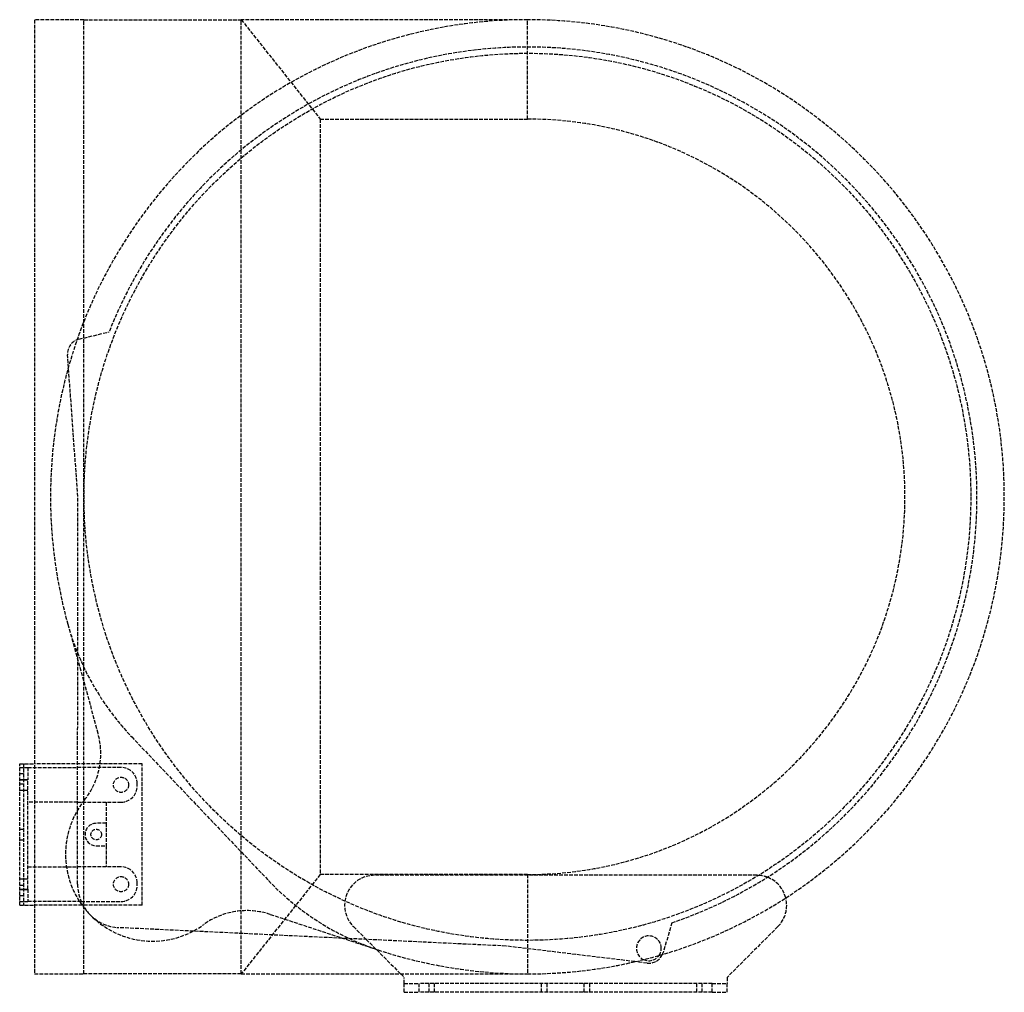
# Model space of a CAD drawing. Header units: millimetres. Extents: x 0 to 396, y 0 to 391.
import ezdxf

# ---------------------------------------------------------------- set-up
doc = ezdxf.new("R2010")
doc.units = ezdxf.units.MM
doc.header["$LTSCALE"] = 10
doc.linetypes.add('ALLCAD_Strich', pattern=[0.2, 0.15, -0.05])
doc.layers.add('BESCH_KONT_sich_schn_grun_2d', color=10, linetype='Continuous')

msp = doc.modelspace()

# ---------------------------------------------------------------- linework, layer by layer
at = {"layer": 'BESCH_KONT_sich_schn_grun_2d', "linetype": 'ALLCAD_Strich'}
for p, q in [((25.87, 391.4), (6, 391.4)), ((6, 391.4), (6, 7.4)), ((25.87, 391.4), (89.2, 391.4)), ((25.87, 7.4), (25.87, 391.4)), ((89.2, 391.4), (121, 351.4)), ((204.4, 391.4), (89.2, 391.4)), ((89.2, 7.4), (89.2, 391.4)), ((204.4, 351.4), (204.4, 391.4)), ((121, 351.4), (204.4, 351.4)), ((121, 351.4), (121, 47.4)), ((23.85, 262.83), (36.01, 265.78)), ((23.4, 199.52), (19.28, 256.56)), ((23.3, 43.51), (23.4, 199.52)), ((19.37, 148.15), (31.56, 104.11)), ((45.09, 102.78), (100.22, 44.93)), ((0, 35), (0, 92)), ((0, 92), (6, 92)), ((1.5, 92), (1.5, 35)), ((32.37, 92), (6, 92)), ((49.3, 92), (32.37, 92)), ((49.3, 35), (49.3, 92)), ((0, 90.5), (3.3, 90.5)), ((0, 88.1), (1.5, 88.1)), ((3.3, 90.5), (23.33, 90.5)), ((3.3, 90.5), (3.3, 85.5)), ((40.8, 90.5), (23.33, 90.5)), ((0, 85.62), (3.3, 85.62)), ((0, 85.5), (3.3, 85.5)), ((0, 83.9), (1.5, 83.9)), ((3.3, 41.5), (3.3, 85.5)), ((47.3, 83), (47.3, 84)), ((0, 81.37), (3.3, 81.37)), ((23.32, 76.5), (3.3, 76.5)), ((23.32, 76.5), (40.8, 76.5)), ((34.8, 76.5), (34.8, 68)), ((34.8, 68), (30.8, 68)), ((34.8, 68), (34.8, 59)), ((0, 65.6), (1.5, 65.6)), ((0, 61.4), (1.5, 61.4)), ((30.8, 59), (34.8, 59)), ((34.8, 59), (34.8, 50.5)), ((3.3, 50.5), (23.3, 50.5)), ((40.8, 50.5), (23.3, 50.5)), ((0, 45.62), (3.3, 45.62)), ((47.3, 43), (47.3, 44)), ((121, 47.4), (89.2, 7.4)), ((204.4, 47.4), (121, 47.4)), ((296.69, 47.1), (142.91, 47.1)), ((204.4, 47.4), (204.4, 7.4)), ((0, 43.1), (1.5, 43.1)), ((0, 41.5), (3.3, 41.5)), ((0, 41.37), (3.3, 41.37)), ((3.3, 41.5), (3.3, 36.5)), ((0, 38.9), (1.5, 38.9)), ((0, 36.5), (3.3, 36.5)), ((24.76, 36.5), (3.3, 36.5)), ((7.49, 36.5), (7.49, 36.49)), ((7.49, 36.5), (7.49, 36.49)), ((7.49, 36.5), (7.49, 36.49)), ((7.49, 36.5), (7.49, 36.49)), ((7.49, 36.5), (7.49, 36.49)), ((7.49, 36.5), (7.49, 36.49)), ((7.49, 36.5), (7.49, 36.49)), ((7.49, 36.49), (7.49, 36.49)), ((7.49, 36.49), (7.49, 36.49)), ((7.49, 36.49), (7.5, 36.49)), ((7.5, 36.49), (7.5, 36.5)), ((7.5, 36.5), (7.5, 36.49)), ((7.5, 36.5), (7.5, 36.49)), ((7.5, 36.5), (7.5, 36.49)), ((7.5, 36.5), (7.5, 36.49)), ((7.5, 36.5), (7.5, 36.49)), ((7.5, 36.5), (7.5, 36.49)), ((7.5, 36.5), (7.5, 36.49)), ((7.5, 36.5), (7.5, 36.49)), ((7.5, 36.49), (7.5, 36.49)), ((7.5, 36.49), (7.5, 36.49)), ((7.51, 36.49), (7.5, 36.49)), ((7.51, 36.5), (7.51, 36.49)), ((7.51, 36.5), (7.51, 36.49)), ((7.51, 36.5), (7.51, 36.49)), ((7.51, 36.5), (7.51, 36.49)), ((7.51, 36.5), (7.51, 36.49)), ((7.51, 36.5), (7.51, 36.49)), ((7.51, 36.5), (7.51, 36.49)), ((7.51, 36.49), (7.51, 36.49)), ((7.51, 36.49), (7.51, 36.49)), ((24.76, 36.5), (40.8, 36.5)), ((0, 35), (6, 35)), ((25.15, 35), (6, 35)), ((49.3, 35), (25.15, 35)), ((100.9, 31.36), (144.3, 17.05)), ((262.59, 28.01), (259.06, 16.01)), ((195.8, 18.6), (39.97, 26.02)), ((134.36, 26.44), (139.52, 21.28)), ((305.24, 26.44), (284.8, 6)), ((139.52, 21.28), (153.4, 7.4)), ((247.66, 12.34), (195.8, 18.6)), ((252.58, 11.74), (247.66, 12.34)), ((6, 7.4), (25.87, 7.4)), ((89.2, 7.4), (25.87, 7.4)), ((89.2, 7.4), (204.4, 7.4)), ((153.4, 7.4), (154.8, 6)), ((154.8, 3.5), (154.8, 6)), ((284.8, 6), (284.8, 3.5)), ((154.8, 3.5), (160.8, 3.5)), ((154.8, 0), (154.8, 3.5)), ((278.8, 3.5), (160.8, 3.5)), ((160.8, 0), (160.8, 3.5)), ((164.8, 0), (164.8, 3.5)), ((167.05, 0), (167.05, 3.5)), ((210.05, 0), (210.05, 3.5)), ((212.3, 0), (212.3, 3.5)), ((227.3, 0), (227.3, 3.5)), ((229.55, 0), (229.55, 3.5)), ((272.55, 0), (272.55, 3.5)), ((274.8, 0), (274.8, 3.5)), ((278.8, 3.5), (284.8, 3.5)), ((278.8, 0), (278.8, 3.5)), ((284.8, 0), (284.8, 3.5)), ((154.8, 0), (160.8, 0)), ((278.8, 0), (160.8, 0)), ((278.8, 0), (284.8, 0))]:
    msp.add_line(p, q, dxfattribs=at)
for centre, radius in [((204.4, 199.4), 178.5), ((40.8, 83.5), 3.05), ((30.8, 63.5), 2.12), ((40.8, 43.5), 3.05)]:
    msp.add_circle(centre, radius, dxfattribs=at)
for centre, radius, start, end in [((204.4, 199.4), 192, 90, 195.4816), ((204.4, 199.4), 192, 270, 90), ((204.4, 199.4), 181, 288.7526, 158.4862), ((204.4, 199.4), 152, 270, 90), ((25.27, 257), 6, 103.6389, 184.1286), ((122.74, 176.78), 107.27, 195.4816, 223.6194), ((2.65, 96.1), 30, 321.4245, 15.4816), ((40.8, 84), 6.5, 0, 90), ((40.8, 83), 6.5, 270, 0), ((53.47, 55.57), 35, 141.4245, 305.8144), ((30.8, 63.5), 4.5, 90, 270), ((40.8, 44), 6.5, 0, 90), ((177.88, 118.93), 107.27, 223.6194, 251.7573), ((142.91, 35), 12.1, 90, 225), ((296.69, 35), 12.1, 69.2614, 90), ((296.69, 35), 12.1, 14.4084, 69.2614), ((40.8, 43.5), 17.5, 179.9633, 267.2756), ((40.8, 43), 6.5, 270, 0), ((296.69, 35), 12.1, 315, 14.4084), ((91.5, 2.86), 30, 71.7573, 125.8144), ((253.3, 17.7), 5, 0, 244.6605), ((204.4, 199.4), 192, 251.7573, 270), ((253.3, 17.7), 5, 325.4651, 0), ((253.3, 17.7), 6, 336.0332, 343.6), ((253.3, 17.7), 5, 244.6605, 325.4651), ((253.3, 17.7), 6, 263.1102, 336.0332)]:
    msp.add_arc(centre, radius, start, end, dxfattribs=at)

doc.saveas('drawing.dxf')
